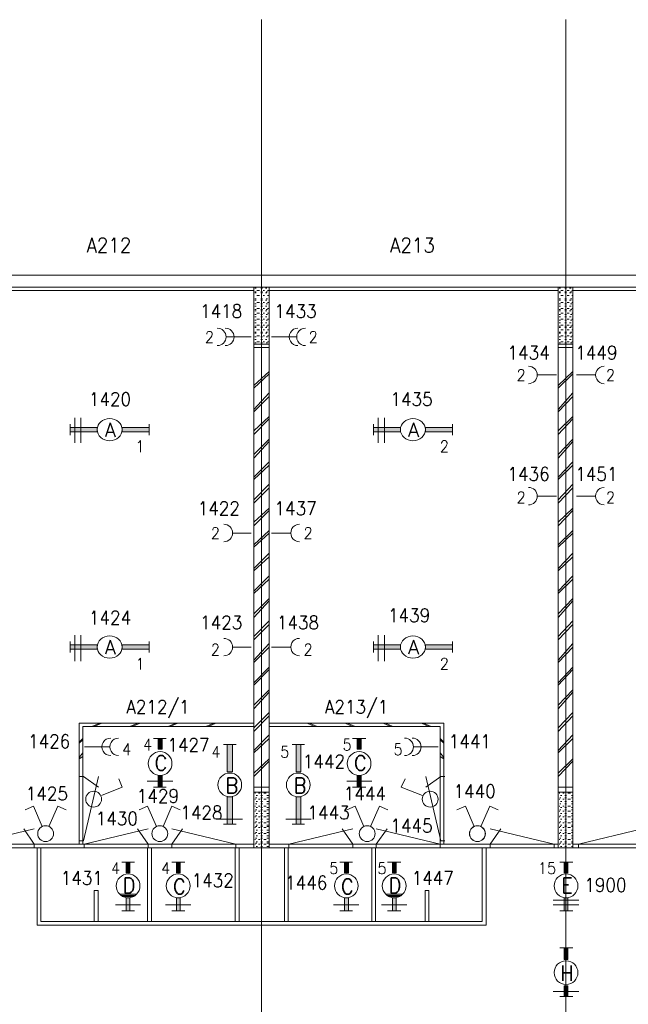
# Model space of a CAD drawing. Header units: metres. Extents: x -167 to -48, y -1901 to -1817.
# Tile 31 of 55: x -107 to -99, y -1852 to -1839. Entities that reach past the tile are written whole.
import ezdxf
from ezdxf.enums import TextEntityAlignment as Align

# ---------------------------------------------------------------- set-up
doc = ezdxf.new("R2010")
doc.units = ezdxf.units.M
doc.header["$MEASUREMENT"] = 0
doc.layers.add('Level 1', color=1, linetype='Continuous', lineweight=0)
doc.styles.add('Style-STANDARD', font='STANDARD.shx')

# ---------------------------------------------------------------- blocks, each defined once
blk = doc.blocks.new('1260')
at = {"layer": 'Level 1', "color": 1, "linetype": 'Continuous', "lineweight": 0}
for p, q in [((-630.0001, -100), (-630.0001, 100)), ((630.0001, -100), (630.0001, 100))]:
    blk.add_line(p, q, dxfattribs=at)
blk.add_circle((0, 0), 200, dxfattribs=at)
at = {"layer": 'Level 1', "color": 1, "linetype": 'Continuous', "lineweight": 0, "extrusion": (0, 0, -1)}
blk.add_solid([(200, 40), (630.0001, 40), (200, -40), (630.0001, -40)], dxfattribs=at)
at = {"layer": 'Level 1', "color": 1, "linetype": 'Continuous', "lineweight": 0}
blk.add_solid([(200, -40), (630.0001, -40), (200, 40), (630.0001, 40)], dxfattribs=at)
for points in [[(-200, 40), (-630.0001, 40), (-630.0001, -40), (-200, -40)], [(200, -40), (630.0001, -40), (630.0001, 40), (200, 40)]]:
    blk.add_3dface(points, dxfattribs=at)
at = {"layer": 'Level 1', "color": 1, "linetype": 'Continuous', "lineweight": 0, "style": 'Style-STANDARD'}
blk.add_text('A', height=250, dxfattribs=at).set_placement((-77.7681, -128.6793))

msp = doc.modelspace()

# ---------------------------------------------------------------- linework, layer by layer
at = {"layer": 'Level 1', "color": 11, "linetype": 'Continuous', "lineweight": 0}
for p, q in [((-103.503, -1838.601), (-103.503, -1865.305)), ((-99.507, -1838.601), (-99.507, -1865.352)), ((-153.351, -1841.961), (-53.808, -1841.961)), ((-153.351, -1849.492), (-53.808, -1849.492))]:
    msp.add_line(p, q, dxfattribs=at)
at = {"layer": 'Level 1', "color": 1, "linetype": 'Continuous', "lineweight": 0}
for p, q in [((-147.701, -1841.961), (-91.267, -1841.961)), ((-147.548, -1842.117), (-91.416, -1842.117)), ((-103.605, -1842.117), (-103.605, -1849.492)), ((-103.593, -1842.133), (-103.574, -1842.133)), ((-103.511, -1842.133), (-103.492, -1842.133)), ((-103.453, -1842.133), (-103.433, -1842.133)), ((-103.404, -1842.117), (-103.404, -1849.492)), ((-99.605, -1842.117), (-99.605, -1849.492)), ((-99.593, -1842.133), (-99.576, -1842.133)), ((-99.519, -1842.133), (-99.498, -1842.133)), ((-99.457, -1842.133), (-99.437, -1842.133)), ((-99.412, -1842.117), (-99.412, -1849.492)), ((-107.4, -1842.164), (-103.605, -1842.164)), ((-103.593, -1842.18), (-103.574, -1842.18)), ((-103.593, -1842.195), (-103.574, -1842.195)), ((-103.564, -1842.164), (-103.531, -1842.164)), ((-103.564, -1842.227), (-103.531, -1842.227)), ((-103.511, -1842.18), (-103.492, -1842.18)), ((-103.511, -1842.195), (-103.492, -1842.195)), ((-103.482, -1842.164), (-103.464, -1842.164)), ((-103.482, -1842.227), (-103.464, -1842.227)), ((-103.453, -1842.195), (-103.433, -1842.195)), ((-103.445, -1842.18), (-103.425, -1842.18)), ((-103.425, -1842.164), (-103.414, -1842.164)), ((-103.425, -1842.227), (-103.414, -1842.227)), ((-103.404, -1842.164), (-99.605, -1842.164)), ((-99.593, -1842.18), (-99.576, -1842.18)), ((-99.593, -1842.195), (-99.576, -1842.195)), ((-99.572, -1842.164), (-99.539, -1842.164)), ((-99.572, -1842.227), (-99.539, -1842.227)), ((-99.519, -1842.18), (-99.498, -1842.18)), ((-99.519, -1842.195), (-99.498, -1842.195)), ((-99.49, -1842.164), (-99.464, -1842.164)), ((-99.49, -1842.227), (-99.464, -1842.227)), ((-99.457, -1842.195), (-99.437, -1842.195)), ((-99.445, -1842.18), (-99.425, -1842.18)), ((-99.425, -1842.164), (-99.416, -1842.164)), ((-99.425, -1842.227), (-99.416, -1842.227)), ((-99.412, -1842.164), (-95.613, -1842.164)), ((-103.593, -1842.273), (-103.574, -1842.273)), ((-103.593, -1842.289), (-103.574, -1842.289)), ((-103.593, -1842.336), (-103.574, -1842.336)), ((-103.593, -1842.367), (-103.574, -1842.367)), ((-103.564, -1842.32), (-103.531, -1842.32)), ((-103.511, -1842.273), (-103.492, -1842.273)), ((-103.511, -1842.289), (-103.492, -1842.289)), ((-103.511, -1842.336), (-103.492, -1842.336)), ((-103.511, -1842.367), (-103.492, -1842.367)), ((-103.482, -1842.32), (-103.464, -1842.32)), ((-103.453, -1842.289), (-103.433, -1842.289)), ((-103.453, -1842.367), (-103.433, -1842.367)), ((-103.445, -1842.273), (-103.425, -1842.273)), ((-103.445, -1842.336), (-103.425, -1842.336)), ((-103.425, -1842.32), (-103.414, -1842.32)), ((-99.593, -1842.273), (-99.576, -1842.273)), ((-99.593, -1842.289), (-99.576, -1842.289)), ((-99.593, -1842.336), (-99.576, -1842.336)), ((-99.593, -1842.367), (-99.576, -1842.367)), ((-99.572, -1842.32), (-99.539, -1842.32)), ((-99.519, -1842.273), (-99.498, -1842.273)), ((-99.519, -1842.289), (-99.498, -1842.289)), ((-99.519, -1842.336), (-99.498, -1842.336)), ((-99.519, -1842.367), (-99.498, -1842.367)), ((-99.49, -1842.32), (-99.464, -1842.32)), ((-99.457, -1842.289), (-99.437, -1842.289)), ((-99.457, -1842.367), (-99.437, -1842.367)), ((-99.445, -1842.273), (-99.425, -1842.273)), ((-99.445, -1842.336), (-99.425, -1842.336)), ((-99.425, -1842.32), (-99.416, -1842.32)), ((-103.593, -1842.414), (-103.574, -1842.414)), ((-103.593, -1842.43), (-103.574, -1842.43)), ((-103.593, -1842.477), (-103.574, -1842.477)), ((-103.593, -1842.508), (-103.574, -1842.508)), ((-103.564, -1842.399), (-103.531, -1842.399)), ((-103.564, -1842.461), (-103.531, -1842.461)), ((-103.511, -1842.414), (-103.492, -1842.414)), ((-103.511, -1842.43), (-103.492, -1842.43)), ((-103.511, -1842.477), (-103.492, -1842.477)), ((-103.511, -1842.508), (-103.492, -1842.508)), ((-103.482, -1842.399), (-103.464, -1842.399)), ((-103.482, -1842.461), (-103.464, -1842.461)), ((-103.453, -1842.43), (-103.433, -1842.43)), ((-103.453, -1842.508), (-103.433, -1842.508)), ((-103.445, -1842.414), (-103.425, -1842.414)), ((-103.445, -1842.477), (-103.425, -1842.477)), ((-103.425, -1842.399), (-103.414, -1842.399)), ((-103.425, -1842.461), (-103.414, -1842.461)), ((-99.593, -1842.414), (-99.576, -1842.414)), ((-99.593, -1842.43), (-99.576, -1842.43)), ((-99.593, -1842.477), (-99.576, -1842.477)), ((-99.593, -1842.508), (-99.576, -1842.508)), ((-99.572, -1842.399), (-99.539, -1842.399)), ((-99.572, -1842.461), (-99.539, -1842.461)), ((-99.519, -1842.414), (-99.498, -1842.414)), ((-99.519, -1842.43), (-99.498, -1842.43)), ((-99.519, -1842.477), (-99.498, -1842.477)), ((-99.519, -1842.508), (-99.498, -1842.508)), ((-99.49, -1842.399), (-99.464, -1842.399)), ((-99.49, -1842.461), (-99.464, -1842.461)), ((-99.457, -1842.43), (-99.437, -1842.43)), ((-99.457, -1842.508), (-99.437, -1842.508)), ((-99.445, -1842.414), (-99.425, -1842.414)), ((-99.445, -1842.477), (-99.425, -1842.477)), ((-99.425, -1842.399), (-99.416, -1842.399)), ((-99.425, -1842.461), (-99.416, -1842.461)), ((-103.593, -1842.555), (-103.574, -1842.555)), ((-103.593, -1842.586), (-103.574, -1842.586)), ((-103.593, -1842.633), (-103.574, -1842.633)), ((-103.593, -1842.649), (-103.574, -1842.649)), ((-103.564, -1842.539), (-103.531, -1842.539)), ((-103.564, -1842.617), (-103.531, -1842.617)), ((-103.511, -1842.555), (-103.492, -1842.555)), ((-103.511, -1842.586), (-103.492, -1842.586)), ((-103.511, -1842.633), (-103.492, -1842.633)), ((-103.511, -1842.649), (-103.492, -1842.649)), ((-103.482, -1842.539), (-103.464, -1842.539)), ((-103.482, -1842.617), (-103.464, -1842.617)), ((-103.453, -1842.586), (-103.433, -1842.586)), ((-103.453, -1842.649), (-103.433, -1842.649)), ((-103.445, -1842.555), (-103.425, -1842.555)), ((-103.445, -1842.633), (-103.425, -1842.633)), ((-103.425, -1842.539), (-103.414, -1842.539)), ((-103.425, -1842.617), (-103.414, -1842.617)), ((-99.593, -1842.555), (-99.576, -1842.555)), ((-99.593, -1842.586), (-99.576, -1842.586)), ((-99.593, -1842.633), (-99.576, -1842.633)), ((-99.593, -1842.649), (-99.576, -1842.649)), ((-99.572, -1842.539), (-99.539, -1842.539)), ((-99.572, -1842.617), (-99.539, -1842.617)), ((-99.519, -1842.555), (-99.498, -1842.555)), ((-99.519, -1842.586), (-99.498, -1842.586)), ((-99.519, -1842.633), (-99.498, -1842.633)), ((-99.519, -1842.649), (-99.498, -1842.649)), ((-99.49, -1842.539), (-99.464, -1842.539)), ((-99.49, -1842.617), (-99.464, -1842.617)), ((-99.457, -1842.586), (-99.437, -1842.586)), ((-99.457, -1842.649), (-99.437, -1842.649)), ((-99.445, -1842.555), (-99.425, -1842.555)), ((-99.445, -1842.633), (-99.425, -1842.633)), ((-99.425, -1842.539), (-99.416, -1842.539)), ((-99.425, -1842.617), (-99.416, -1842.617)), ((-103.959, -1842.773), (-103.638, -1842.773)), ((-103.593, -1842.711), (-103.574, -1842.711)), ((-103.593, -1842.726), (-103.574, -1842.726)), ((-103.593, -1842.773), (-103.574, -1842.773)), ((-103.564, -1842.68), (-103.531, -1842.68)), ((-103.564, -1842.758), (-103.531, -1842.758)), ((-103.511, -1842.711), (-103.492, -1842.711)), ((-103.511, -1842.726), (-103.492, -1842.726)), ((-103.511, -1842.773), (-103.492, -1842.773)), ((-103.482, -1842.68), (-103.464, -1842.68)), ((-103.482, -1842.758), (-103.464, -1842.758)), ((-103.453, -1842.726), (-103.433, -1842.726)), ((-103.445, -1842.711), (-103.425, -1842.711)), ((-103.445, -1842.773), (-103.425, -1842.773)), ((-103.425, -1842.68), (-103.414, -1842.68)), ((-103.425, -1842.758), (-103.414, -1842.758)), ((-103.046, -1842.773), (-103.371, -1842.773)), ((-99.593, -1842.711), (-99.576, -1842.711)), ((-99.593, -1842.726), (-99.576, -1842.726)), ((-99.593, -1842.773), (-99.576, -1842.773)), ((-99.572, -1842.68), (-99.539, -1842.68)), ((-99.572, -1842.758), (-99.539, -1842.758)), ((-99.519, -1842.711), (-99.498, -1842.711)), ((-99.519, -1842.726), (-99.498, -1842.726)), ((-99.519, -1842.773), (-99.498, -1842.773)), ((-99.49, -1842.68), (-99.464, -1842.68)), ((-99.49, -1842.758), (-99.464, -1842.758)), ((-99.457, -1842.726), (-99.437, -1842.726)), ((-99.445, -1842.711), (-99.425, -1842.711)), ((-99.445, -1842.773), (-99.425, -1842.773)), ((-99.425, -1842.68), (-99.416, -1842.68)), ((-99.425, -1842.758), (-99.416, -1842.758)), ((-103.605, -1842.867), (-103.404, -1842.867)), ((-103.593, -1842.805), (-103.574, -1842.805)), ((-103.593, -1842.852), (-103.574, -1842.852)), ((-103.564, -1842.836), (-103.531, -1842.836)), ((-103.511, -1842.805), (-103.492, -1842.805)), ((-103.511, -1842.852), (-103.492, -1842.852)), ((-103.482, -1842.836), (-103.464, -1842.836)), ((-103.453, -1842.805), (-103.433, -1842.805)), ((-103.445, -1842.852), (-103.425, -1842.852)), ((-103.425, -1842.836), (-103.414, -1842.836)), ((-99.605, -1842.867), (-99.412, -1842.867)), ((-99.593, -1842.805), (-99.576, -1842.805)), ((-99.593, -1842.852), (-99.576, -1842.852)), ((-99.572, -1842.836), (-99.539, -1842.836)), ((-99.519, -1842.805), (-99.498, -1842.805)), ((-99.519, -1842.852), (-99.498, -1842.852)), ((-99.49, -1842.836), (-99.464, -1842.836)), ((-99.457, -1842.805), (-99.437, -1842.805)), ((-99.445, -1842.852), (-99.425, -1842.852)), ((-99.425, -1842.836), (-99.416, -1842.836)), ((-103.605, -1842.914), (-103.404, -1842.914)), ((-99.605, -1842.914), (-99.412, -1842.914)), ((-103.404, -1843.226), (-103.605, -1843.414)), ((-103.404, -1843.258), (-103.605, -1843.445)), ((-99.628, -1843.273), (-99.875, -1843.273)), ((-99.412, -1843.226), (-99.605, -1843.414)), ((-99.412, -1843.258), (-99.605, -1843.445)), ((-99.367, -1843.273), (-99.121, -1843.273)), ((-103.404, -1843.508), (-103.605, -1843.727)), ((-103.404, -1843.555), (-103.605, -1843.758)), ((-99.412, -1843.508), (-99.605, -1843.727)), ((-99.412, -1843.555), (-99.605, -1843.758)), ((-105.955, -1843.836), (-105.955, -1844.164)), ((-105.876, -1843.836), (-105.876, -1844.164)), ((-103.404, -1843.82), (-103.605, -1844.008)), ((-103.404, -1843.851), (-103.605, -1844.055)), ((-101.972, -1843.836), (-101.972, -1844.164)), ((-101.89, -1843.836), (-101.89, -1844.164)), ((-99.412, -1843.82), (-99.605, -1844.008)), ((-99.412, -1843.851), (-99.605, -1844.055)), ((-103.404, -1844.117), (-103.605, -1844.32)), ((-103.404, -1844.148), (-103.605, -1844.367)), ((-99.412, -1844.117), (-99.605, -1844.32)), ((-99.412, -1844.148), (-99.605, -1844.367)), ((-103.404, -1844.414), (-103.605, -1844.617)), ((-103.404, -1844.461), (-103.605, -1844.649)), ((-99.412, -1844.414), (-99.605, -1844.617)), ((-99.412, -1844.461), (-99.605, -1844.649)), ((-103.404, -1844.711), (-103.605, -1844.914)), ((-99.412, -1844.711), (-99.605, -1844.914)), ((-103.404, -1844.758), (-103.605, -1844.961)), ((-99.412, -1844.758), (-99.605, -1844.961)), ((-99.628, -1844.867), (-99.875, -1844.867)), ((-99.367, -1844.867), (-99.121, -1844.867)), ((-103.404, -1845.023), (-103.605, -1845.211)), ((-103.404, -1845.055), (-103.605, -1845.258)), ((-99.412, -1845.023), (-99.605, -1845.211)), ((-99.412, -1845.055), (-99.605, -1845.258)), ((-103.638, -1845.352), (-103.876, -1845.352)), ((-103.404, -1845.32), (-103.605, -1845.508)), ((-103.404, -1845.352), (-103.605, -1845.539)), ((-103.371, -1845.352), (-103.128, -1845.352)), ((-99.412, -1845.32), (-99.605, -1845.508)), ((-99.412, -1845.352), (-99.605, -1845.539)), ((-103.404, -1845.617), (-103.605, -1845.82)), ((-99.412, -1845.617), (-99.605, -1845.82)), ((-103.404, -1845.664), (-103.605, -1845.851)), ((-99.412, -1845.664), (-99.605, -1845.851)), ((-103.404, -1845.914), (-103.605, -1846.117)), ((-103.404, -1845.961), (-103.605, -1846.148)), ((-99.412, -1845.914), (-99.605, -1846.117)), ((-99.412, -1845.961), (-99.605, -1846.148)), ((-103.404, -1846.211), (-103.605, -1846.414)), ((-103.404, -1846.242), (-103.605, -1846.461)), ((-99.412, -1846.211), (-99.605, -1846.414)), ((-99.412, -1846.242), (-99.605, -1846.461)), ((-103.404, -1846.508), (-103.605, -1846.711)), ((-99.412, -1846.508), (-99.605, -1846.711)), ((-103.404, -1846.555), (-103.605, -1846.758)), ((-99.412, -1846.555), (-99.605, -1846.758)), ((-105.955, -1846.695), (-105.955, -1847.039)), ((-105.876, -1846.695), (-105.876, -1847.039)), ((-101.972, -1846.695), (-101.972, -1847.039)), ((-101.89, -1846.695), (-101.89, -1847.039)), ((-103.638, -1846.852), (-103.876, -1846.852)), ((-103.404, -1846.805), (-103.605, -1847.023)), ((-103.404, -1846.852), (-103.605, -1847.055)), ((-103.371, -1846.852), (-103.128, -1846.852)), ((-99.412, -1846.805), (-99.605, -1847.023)), ((-99.412, -1846.852), (-99.605, -1847.055)), ((-103.404, -1847.117), (-103.605, -1847.32)), ((-103.404, -1847.148), (-103.605, -1847.352)), ((-99.412, -1847.117), (-99.605, -1847.32)), ((-99.412, -1847.148), (-99.605, -1847.352)), ((-103.404, -1847.414), (-103.605, -1847.617)), ((-99.412, -1847.414), (-99.605, -1847.617)), ((-103.404, -1847.445), (-103.605, -1847.664)), ((-99.412, -1847.445), (-99.605, -1847.664)), ((-103.404, -1847.711), (-103.605, -1847.914)), ((-103.404, -1847.758), (-103.605, -1847.961)), ((-99.412, -1847.711), (-99.605, -1847.914)), ((-99.412, -1847.758), (-99.605, -1847.961)), ((-105.902, -1847.851), (-105.902, -1849.445)), ((-103.605, -1847.851), (-105.902, -1847.851)), ((-103.605, -1847.898), (-105.851, -1847.898)), ((-105.851, -1847.898), (-105.851, -1849.445)), ((-105.628, -1847.851), (-105.734, -1847.898)), ((-105.601, -1847.851), (-105.703, -1847.898)), ((-105.128, -1847.851), (-105.236, -1847.898)), ((-105.099, -1847.851), (-105.203, -1847.898)), ((-104.63, -1847.851), (-104.732, -1847.898)), ((-104.603, -1847.851), (-104.705, -1847.898)), ((-104.13, -1847.851), (-104.234, -1847.898)), ((-104.105, -1847.851), (-104.201, -1847.898)), ((-103.404, -1847.851), (-101.107, -1847.851)), ((-103.404, -1847.898), (-101.158, -1847.898)), ((-102.904, -1847.851), (-102.806, -1847.898)), ((-102.873, -1847.851), (-102.775, -1847.898)), ((-102.406, -1847.851), (-102.308, -1847.898)), ((-102.373, -1847.851), (-102.275, -1847.898)), ((-101.906, -1847.851), (-101.808, -1847.898)), ((-101.874, -1847.851), (-101.777, -1847.898)), ((-101.404, -1847.851), (-101.306, -1847.898)), ((-101.374, -1847.851), (-101.273, -1847.898)), ((-101.158, -1847.898), (-101.158, -1849.445)), ((-101.107, -1847.851), (-101.107, -1849.445)), ((-105.851, -1848.055), (-105.902, -1848.101)), ((-105.851, -1848.07), (-105.902, -1848.117)), ((-104.923, -1848.055), (-104.755, -1848.055)), ((-103.404, -1848.008), (-103.605, -1848.211)), ((-103.404, -1848.055), (-103.605, -1848.242)), ((-102.308, -1848.055), (-102.134, -1848.055)), ((-101.158, -1848.055), (-101.107, -1848.101)), ((-101.158, -1848.07), (-101.107, -1848.117)), ((-99.412, -1848.008), (-99.605, -1848.211)), ((-99.412, -1848.055), (-99.605, -1848.242)), ((-105.503, -1848.164), (-105.828, -1848.164)), ((-103.835, -1848.133), (-104.003, -1848.133)), ((-102.939, -1848.133), (-103.103, -1848.133)), ((-101.503, -1848.164), (-101.181, -1848.164)), ((-105.851, -1848.242), (-105.902, -1848.305)), ((-105.851, -1848.289), (-105.902, -1848.32)), ((-103.404, -1848.32), (-103.605, -1848.508)), ((-101.158, -1848.242), (-101.107, -1848.305)), ((-101.158, -1848.289), (-101.107, -1848.32)), ((-99.412, -1848.32), (-99.605, -1848.508)), ((-103.404, -1848.351), (-103.605, -1848.555)), ((-99.412, -1848.351), (-99.605, -1848.555)), ((-105.894, -1848.555), (-105.843, -1848.555)), ((-105.843, -1849.398), (-105.644, -1848.555)), ((-105.843, -1848.555), (-105.644, -1848.695)), ((-105.334, -1848.695), (-105.378, -1848.586)), ((-101.668, -1848.695), (-101.617, -1848.586)), ((-101.146, -1849.398), (-101.345, -1848.555)), ((-101.146, -1848.555), (-101.345, -1848.695)), ((-101.095, -1848.555), (-101.146, -1848.555)), ((-105.605, -1848.805), (-105.334, -1848.695)), ((-105.005, -1848.617), (-104.669, -1848.617)), ((-104.923, -1848.695), (-104.755, -1848.695)), ((-103.404, -1848.695), (-103.605, -1848.695)), ((-102.384, -1848.617), (-102.054, -1848.617)), ((-102.308, -1848.695), (-102.134, -1848.695)), ((-101.388, -1848.805), (-101.668, -1848.695)), ((-99.412, -1848.695), (-99.605, -1848.695)), ((-103.404, -1848.758), (-103.605, -1848.758)), ((-103.585, -1848.773), (-103.593, -1848.773)), ((-103.585, -1848.852), (-103.593, -1848.852)), ((-103.564, -1848.758), (-103.585, -1848.758)), ((-103.564, -1848.836), (-103.585, -1848.836)), ((-103.556, -1848.805), (-103.574, -1848.805)), ((-103.523, -1848.773), (-103.543, -1848.773)), ((-103.523, -1848.852), (-103.543, -1848.852)), ((-103.492, -1848.758), (-103.511, -1848.758)), ((-103.492, -1848.805), (-103.511, -1848.805)), ((-103.492, -1848.836), (-103.511, -1848.836)), ((-103.445, -1848.773), (-103.474, -1848.773)), ((-103.445, -1848.852), (-103.474, -1848.852)), ((-103.414, -1848.758), (-103.433, -1848.758)), ((-103.414, -1848.805), (-103.433, -1848.805)), ((-103.414, -1848.836), (-103.433, -1848.836)), ((-99.412, -1848.758), (-99.605, -1848.758)), ((-99.585, -1848.773), (-99.593, -1848.773)), ((-99.585, -1848.852), (-99.593, -1848.852)), ((-99.572, -1848.758), (-99.585, -1848.758)), ((-99.572, -1848.836), (-99.585, -1848.836)), ((-99.56, -1848.805), (-99.576, -1848.805)), ((-99.527, -1848.773), (-99.546, -1848.773)), ((-99.527, -1848.852), (-99.546, -1848.852)), ((-99.498, -1848.758), (-99.519, -1848.758)), ((-99.498, -1848.805), (-99.519, -1848.805)), ((-99.498, -1848.836), (-99.519, -1848.836)), ((-99.445, -1848.773), (-99.478, -1848.773)), ((-99.445, -1848.852), (-99.478, -1848.852)), ((-99.416, -1848.758), (-99.433, -1848.758)), ((-99.416, -1848.805), (-99.433, -1848.805)), ((-99.416, -1848.836), (-99.433, -1848.836)), ((-106.501, -1848.945), (-106.611, -1848.992)), ((-106.384, -1849.211), (-106.501, -1848.945)), ((-106.298, -1849.211), (-106.181, -1848.945)), ((-106.181, -1848.945), (-106.07, -1848.992)), ((-105.001, -1848.945), (-105.113, -1848.992)), ((-104.882, -1849.211), (-105.001, -1848.945)), ((-104.796, -1849.211), (-104.681, -1848.945)), ((-104.681, -1848.945), (-104.572, -1848.992)), ((-103.585, -1848.945), (-103.593, -1848.945)), ((-103.564, -1848.914), (-103.585, -1848.914)), ((-103.564, -1848.992), (-103.585, -1848.992)), ((-103.556, -1848.883), (-103.574, -1848.883)), ((-103.556, -1848.961), (-103.574, -1848.961)), ((-103.523, -1848.945), (-103.543, -1848.945)), ((-103.492, -1848.883), (-103.511, -1848.883)), ((-103.492, -1848.914), (-103.511, -1848.914)), ((-103.492, -1848.961), (-103.511, -1848.961)), ((-103.492, -1848.992), (-103.511, -1848.992)), ((-103.445, -1848.945), (-103.474, -1848.945)), ((-103.414, -1848.883), (-103.433, -1848.883)), ((-103.414, -1848.914), (-103.433, -1848.914)), ((-103.414, -1848.961), (-103.433, -1848.961)), ((-103.414, -1848.992), (-103.433, -1848.992)), ((-102.275, -1848.945), (-102.384, -1848.992)), ((-102.16, -1849.211), (-102.275, -1848.945)), ((-102.074, -1849.211), (-101.955, -1848.945)), ((-101.955, -1848.945), (-101.843, -1848.992)), ((-100.826, -1848.945), (-100.939, -1848.992)), ((-100.712, -1849.211), (-100.826, -1848.945)), ((-100.623, -1849.211), (-100.505, -1848.945)), ((-100.505, -1848.945), (-100.394, -1848.992)), ((-99.585, -1848.945), (-99.593, -1848.945)), ((-99.572, -1848.914), (-99.585, -1848.914)), ((-99.572, -1848.992), (-99.585, -1848.992)), ((-99.56, -1848.883), (-99.576, -1848.883)), ((-99.56, -1848.961), (-99.576, -1848.961)), ((-99.527, -1848.945), (-99.546, -1848.945)), ((-99.498, -1848.883), (-99.519, -1848.883)), ((-99.498, -1848.914), (-99.519, -1848.914)), ((-99.498, -1848.961), (-99.519, -1848.961)), ((-99.498, -1848.992), (-99.519, -1848.992)), ((-99.445, -1848.945), (-99.478, -1848.945)), ((-99.416, -1848.883), (-99.433, -1848.883)), ((-99.416, -1848.914), (-99.433, -1848.914)), ((-99.416, -1848.961), (-99.433, -1848.961)), ((-99.416, -1848.992), (-99.433, -1848.992)), ((-104.085, -1849.117), (-103.753, -1849.117)), ((-103.585, -1849.008), (-103.593, -1849.008)), ((-103.585, -1849.086), (-103.593, -1849.086)), ((-103.564, -1849.07), (-103.585, -1849.07)), ((-103.556, -1849.039), (-103.574, -1849.039)), ((-103.556, -1849.117), (-103.574, -1849.117)), ((-103.523, -1849.008), (-103.543, -1849.008)), ((-103.523, -1849.086), (-103.543, -1849.086)), ((-103.492, -1849.039), (-103.511, -1849.039)), ((-103.492, -1849.07), (-103.511, -1849.07)), ((-103.492, -1849.117), (-103.511, -1849.117)), ((-103.445, -1849.008), (-103.474, -1849.008)), ((-103.445, -1849.086), (-103.474, -1849.086)), ((-103.414, -1849.039), (-103.433, -1849.039)), ((-103.414, -1849.07), (-103.433, -1849.07)), ((-103.414, -1849.117), (-103.433, -1849.117)), ((-103.183, -1849.117), (-102.853, -1849.117)), ((-99.585, -1849.008), (-99.593, -1849.008)), ((-99.585, -1849.086), (-99.593, -1849.086)), ((-99.572, -1849.07), (-99.585, -1849.07)), ((-99.56, -1849.039), (-99.576, -1849.039)), ((-99.56, -1849.117), (-99.576, -1849.117)), ((-99.527, -1849.008), (-99.546, -1849.008)), ((-99.527, -1849.086), (-99.546, -1849.086)), ((-99.498, -1849.039), (-99.519, -1849.039)), ((-99.498, -1849.07), (-99.519, -1849.07)), ((-99.498, -1849.117), (-99.519, -1849.117)), ((-99.445, -1849.008), (-99.478, -1849.008)), ((-99.445, -1849.086), (-99.478, -1849.086)), ((-99.416, -1849.039), (-99.433, -1849.039)), ((-99.416, -1849.07), (-99.433, -1849.07)), ((-99.416, -1849.117), (-99.433, -1849.117)), ((-107.33, -1849.445), (-106.49, -1849.242)), ((-106.49, -1849.445), (-106.628, -1849.242)), ((-105.834, -1849.445), (-104.994, -1849.242)), ((-104.994, -1849.445), (-105.132, -1849.242)), ((-103.843, -1849.445), (-104.683, -1849.242)), ((-104.683, -1849.445), (-104.543, -1849.242)), ((-103.835, -1849.18), (-104.003, -1849.18)), ((-103.585, -1849.164), (-103.593, -1849.164)), ((-103.585, -1849.226), (-103.593, -1849.226)), ((-103.564, -1849.148), (-103.585, -1849.148)), ((-103.564, -1849.211), (-103.585, -1849.211)), ((-103.556, -1849.195), (-103.574, -1849.195)), ((-103.556, -1849.258), (-103.574, -1849.258)), ((-103.523, -1849.164), (-103.543, -1849.164)), ((-103.523, -1849.226), (-103.543, -1849.226)), ((-103.492, -1849.148), (-103.511, -1849.148)), ((-103.492, -1849.195), (-103.511, -1849.195)), ((-103.492, -1849.211), (-103.511, -1849.211)), ((-103.492, -1849.258), (-103.511, -1849.258)), ((-103.445, -1849.164), (-103.474, -1849.164)), ((-103.445, -1849.226), (-103.474, -1849.226)), ((-103.414, -1849.148), (-103.433, -1849.148)), ((-103.414, -1849.195), (-103.433, -1849.195)), ((-103.414, -1849.211), (-103.433, -1849.211)), ((-103.414, -1849.258), (-103.433, -1849.258)), ((-103.146, -1849.445), (-102.306, -1849.242)), ((-102.939, -1849.18), (-103.103, -1849.18)), ((-102.306, -1849.445), (-102.445, -1849.242)), ((-101.156, -1849.445), (-101.996, -1849.242)), ((-101.996, -1849.445), (-101.855, -1849.242)), ((-99.66, -1849.445), (-100.499, -1849.242)), ((-100.499, -1849.445), (-100.359, -1849.242)), ((-99.585, -1849.164), (-99.593, -1849.164)), ((-99.585, -1849.226), (-99.593, -1849.226)), ((-99.572, -1849.148), (-99.585, -1849.148)), ((-99.572, -1849.211), (-99.585, -1849.211)), ((-99.56, -1849.195), (-99.576, -1849.195)), ((-99.56, -1849.258), (-99.576, -1849.258)), ((-99.527, -1849.164), (-99.546, -1849.164)), ((-99.527, -1849.226), (-99.546, -1849.226)), ((-99.498, -1849.148), (-99.519, -1849.148)), ((-99.498, -1849.195), (-99.519, -1849.195)), ((-99.498, -1849.211), (-99.519, -1849.211)), ((-99.498, -1849.258), (-99.519, -1849.258)), ((-99.445, -1849.164), (-99.478, -1849.164)), ((-99.445, -1849.226), (-99.478, -1849.226)), ((-99.416, -1849.148), (-99.433, -1849.148)), ((-99.416, -1849.195), (-99.433, -1849.195)), ((-99.416, -1849.211), (-99.433, -1849.211)), ((-99.416, -1849.258), (-99.433, -1849.258)), ((-99.341, -1849.445), (-98.501, -1849.242)), ((-103.585, -1849.305), (-103.593, -1849.305)), ((-103.585, -1849.383), (-103.593, -1849.383)), ((-103.564, -1849.289), (-103.585, -1849.289)), ((-103.564, -1849.367), (-103.585, -1849.367)), ((-103.556, -1849.336), (-103.574, -1849.336)), ((-103.523, -1849.305), (-103.543, -1849.305)), ((-103.523, -1849.383), (-103.543, -1849.383)), ((-103.492, -1849.289), (-103.511, -1849.289)), ((-103.492, -1849.336), (-103.511, -1849.336)), ((-103.492, -1849.367), (-103.511, -1849.367)), ((-103.445, -1849.305), (-103.474, -1849.305)), ((-103.445, -1849.383), (-103.474, -1849.383)), ((-103.414, -1849.289), (-103.433, -1849.289)), ((-103.414, -1849.336), (-103.433, -1849.336)), ((-103.414, -1849.367), (-103.433, -1849.367)), ((-99.585, -1849.305), (-99.593, -1849.305)), ((-99.585, -1849.383), (-99.593, -1849.383)), ((-99.572, -1849.289), (-99.585, -1849.289)), ((-99.572, -1849.367), (-99.585, -1849.367)), ((-99.56, -1849.336), (-99.576, -1849.336)), ((-99.527, -1849.305), (-99.546, -1849.305)), ((-99.527, -1849.383), (-99.546, -1849.383)), ((-99.498, -1849.289), (-99.519, -1849.289)), ((-99.498, -1849.336), (-99.519, -1849.336)), ((-99.498, -1849.367), (-99.519, -1849.367)), ((-99.445, -1849.305), (-99.478, -1849.305)), ((-99.445, -1849.383), (-99.478, -1849.383)), ((-99.416, -1849.289), (-99.433, -1849.289)), ((-99.416, -1849.336), (-99.433, -1849.336)), ((-99.416, -1849.367), (-99.433, -1849.367)), ((-151.554, -1849.492), (-63.644, -1849.492)), ((-107.4, -1849.445), (-103.605, -1849.445)), ((-106.49, -1849.492), (-106.49, -1849.445)), ((-106.451, -1849.492), (-106.451, -1850.508)), ((-106.402, -1849.492), (-106.402, -1850.461)), ((-105.894, -1849.398), (-105.843, -1849.398)), ((-105.834, -1849.492), (-105.834, -1849.445)), ((-105.001, -1849.492), (-105.001, -1850.461)), ((-104.994, -1849.492), (-104.994, -1849.445)), ((-104.949, -1849.492), (-104.949, -1850.461)), ((-104.683, -1849.492), (-104.683, -1849.445)), ((-103.851, -1849.492), (-103.851, -1850.461)), ((-103.843, -1849.492), (-103.843, -1849.445)), ((-103.798, -1849.492), (-103.798, -1850.461)), ((-103.585, -1849.445), (-103.593, -1849.445)), ((-103.564, -1849.43), (-103.585, -1849.43)), ((-103.556, -1849.414), (-103.574, -1849.414)), ((-103.556, -1849.476), (-103.574, -1849.476)), ((-103.523, -1849.445), (-103.543, -1849.445)), ((-103.492, -1849.414), (-103.511, -1849.414)), ((-103.492, -1849.43), (-103.511, -1849.43)), ((-103.492, -1849.476), (-103.511, -1849.476)), ((-103.445, -1849.445), (-103.474, -1849.445)), ((-103.414, -1849.414), (-103.433, -1849.414)), ((-103.414, -1849.43), (-103.433, -1849.43)), ((-103.414, -1849.476), (-103.433, -1849.476)), ((-103.404, -1849.445), (-99.605, -1849.445)), ((-103.203, -1849.492), (-103.203, -1850.461)), ((-103.154, -1849.492), (-103.154, -1850.461)), ((-103.146, -1849.492), (-103.146, -1849.445)), ((-102.306, -1849.492), (-102.306, -1849.445)), ((-102.054, -1849.492), (-102.054, -1850.461)), ((-102.007, -1849.492), (-102.007, -1850.461)), ((-101.996, -1849.492), (-101.996, -1849.445)), ((-101.156, -1849.492), (-101.156, -1849.445)), ((-101.095, -1849.398), (-101.146, -1849.398)), ((-100.607, -1849.492), (-100.607, -1850.461)), ((-100.554, -1849.492), (-100.554, -1850.508)), ((-100.499, -1849.492), (-100.499, -1849.445)), ((-99.66, -1849.492), (-99.66, -1849.445)), ((-99.585, -1849.445), (-99.593, -1849.445)), ((-99.572, -1849.43), (-99.585, -1849.43)), ((-99.56, -1849.414), (-99.576, -1849.414)), ((-99.56, -1849.476), (-99.576, -1849.476)), ((-99.527, -1849.445), (-99.546, -1849.445)), ((-99.498, -1849.414), (-99.519, -1849.414)), ((-99.498, -1849.43), (-99.519, -1849.43)), ((-99.498, -1849.476), (-99.519, -1849.476)), ((-99.445, -1849.445), (-99.478, -1849.445)), ((-99.416, -1849.414), (-99.433, -1849.414)), ((-99.416, -1849.43), (-99.433, -1849.43)), ((-99.416, -1849.476), (-99.433, -1849.476)), ((-99.412, -1849.445), (-95.613, -1849.445)), ((-99.341, -1849.492), (-99.341, -1849.445)), ((-105.339, -1849.68), (-105.173, -1849.68)), ((-104.681, -1849.68), (-104.513, -1849.68)), ((-102.476, -1849.68), (-102.308, -1849.68)), ((-101.847, -1849.68), (-101.675, -1849.68)), ((-99.585, -1849.68), (-99.416, -1849.68)), ((-105.703, -1850.461), (-105.703, -1850.055)), ((-105.703, -1850.055), (-105.652, -1850.055)), ((-105.652, -1850.055), (-105.652, -1850.461)), ((-105.371, -1850.101), (-105.142, -1850.101)), ((-105.363, -1850.101), (-105.162, -1850.101)), ((-105.351, -1850.117), (-105.173, -1850.117)), ((-105.334, -1850.133), (-105.179, -1850.133)), ((-105.322, -1850.133), (-105.21, -1850.133)), ((-101.874, -1850.101), (-101.648, -1850.101)), ((-101.863, -1850.101), (-101.668, -1850.101)), ((-101.855, -1850.117), (-101.675, -1850.117)), ((-101.835, -1850.133), (-101.687, -1850.133)), ((-101.828, -1850.133), (-101.714, -1850.133)), ((-101.306, -1850.055), (-101.355, -1850.055)), ((-101.355, -1850.055), (-101.355, -1850.461)), ((-101.306, -1850.461), (-101.306, -1850.055)), ((-105.421, -1850.242), (-105.095, -1850.242)), ((-104.767, -1850.242), (-104.431, -1850.242)), ((-102.558, -1850.242), (-102.226, -1850.242)), ((-101.929, -1850.242), (-101.593, -1850.242)), ((-99.671, -1850.18), (-99.337, -1850.18)), ((-99.671, -1850.242), (-99.337, -1850.242)), ((-105.339, -1850.32), (-105.173, -1850.32)), ((-104.681, -1850.32), (-104.513, -1850.32)), ((-102.476, -1850.32), (-102.308, -1850.32)), ((-101.847, -1850.32), (-101.675, -1850.32)), ((-99.585, -1850.32), (-99.416, -1850.32)), ((-106.451, -1850.508), (-100.554, -1850.508)), ((-106.402, -1850.461), (-100.607, -1850.461)), ((-99.585, -1850.805), (-99.416, -1850.805)), ((-99.671, -1851.383), (-99.337, -1851.383)), ((-99.585, -1851.445), (-99.416, -1851.445))]:
    msp.add_line(p, q, dxfattribs=at)
for centre, radius in [((-104.837, -1848.383), 0.156), ((-102.222, -1848.383), 0.156), ((-103.921, -1848.664), 0.156), ((-103.021, -1848.664), 0.156), ((-105.71, -1848.852), 0.104), ((-101.289, -1848.852), 0.104), ((-106.341, -1849.305), 0.104), ((-104.841, -1849.305), 0.104), ((-102.115, -1849.305), 0.104), ((-100.669, -1849.305), 0.104), ((-100.666, -1849.305), 0.104), ((-105.257, -1849.992), 0.156), ((-104.599, -1849.992), 0.156), ((-102.39, -1849.992), 0.156), ((-101.761, -1849.992), 0.156), ((-99.503, -1849.992), 0.156), ((-99.503, -1851.133), 0.156)]:
    msp.add_circle(centre, radius, dxfattribs=at)
for centre, start, end in [((-104.085, -1842.773), 270.0001, 90), ((-103.98, -1842.773), 270.0001, 90), ((-103.025, -1842.773), 90, 270.0002), ((-102.927, -1842.773), 90, 270.0002), ((-99.996, -1843.273), 270.0001, 90), ((-99.001, -1843.273), 90, 270.0001), ((-99.996, -1844.867), 270.0001, 90), ((-99.001, -1844.867), 90, 270.0001), ((-103.999, -1845.352), 270.0001, 90), ((-103.005, -1845.352), 90, 270.0001), ((-103.999, -1846.852), 270.0001, 90), ((-103.005, -1846.852), 90, 270.0001), ((-105.486, -1848.164), 90, 270.0002), ((-105.382, -1848.164), 90, 270.0002), ((-101.624, -1848.164), 270.0001, 90), ((-101.523, -1848.164), 270.0001, 90)]:
    msp.add_arc(centre, 0.115, start, end, dxfattribs=at)
for points in [[(-104.81, -1848.195), (-104.861, -1848.195), (-104.81, -1848.055), (-104.861, -1848.055)], [(-102.193, -1848.195), (-102.246, -1848.195), (-102.193, -1848.055), (-102.246, -1848.055)], [(-103.884, -1848.492), (-103.884, -1848.133), (-103.955, -1848.492), (-103.955, -1848.133)], [(-102.986, -1848.492), (-102.986, -1848.133), (-103.05, -1848.492), (-103.05, -1848.133)], [(-104.81, -1848.695), (-104.861, -1848.695), (-104.81, -1848.539), (-104.861, -1848.539)], [(-102.193, -1848.695), (-102.246, -1848.695), (-102.193, -1848.539), (-102.246, -1848.539)], [(-105.236, -1849.82), (-105.281, -1849.82), (-105.236, -1849.68), (-105.281, -1849.68)], [(-104.572, -1849.82), (-104.623, -1849.82), (-104.572, -1849.68), (-104.623, -1849.68)], [(-102.361, -1849.82), (-102.415, -1849.82), (-102.361, -1849.68), (-102.415, -1849.68)], [(-101.734, -1849.82), (-101.785, -1849.82), (-101.734, -1849.68), (-101.785, -1849.68)], [(-99.478, -1849.82), (-99.527, -1849.82), (-99.478, -1849.68), (-99.527, -1849.68)], [(-105.236, -1850.32), (-105.281, -1850.32), (-105.236, -1850.148), (-105.281, -1850.148)], [(-104.572, -1850.32), (-104.623, -1850.32), (-104.572, -1850.148), (-104.623, -1850.148)], [(-102.361, -1850.32), (-102.415, -1850.32), (-102.361, -1850.148), (-102.415, -1850.148)], [(-101.734, -1850.32), (-101.785, -1850.32), (-101.734, -1850.148), (-101.785, -1850.148)], [(-99.478, -1850.32), (-99.527, -1850.32), (-99.478, -1850.148), (-99.527, -1850.148)], [(-99.478, -1850.961), (-99.527, -1850.961), (-99.478, -1850.805), (-99.527, -1850.805)], [(-99.478, -1851.445), (-99.527, -1851.445), (-99.478, -1851.305), (-99.527, -1851.305)]]:
    msp.add_solid(points, dxfattribs=at)
at = {"layer": 'Level 1', "color": 1, "linetype": 'Continuous', "lineweight": 0, "extrusion": (0, 0, -1)}
for points in [[(103.955, -1848.82), (103.955, -1849.18), (103.884, -1848.82), (103.884, -1849.18)], [(103.05, -1848.82), (103.05, -1849.18), (102.986, -1848.82), (102.986, -1849.18)]]:
    msp.add_solid(points, dxfattribs=at)
at = {"layer": 'Level 1', "color": 1, "linetype": 'Continuous', "lineweight": 0}
for points in [[(-104.81, -1848.195), (-104.861, -1848.195), (-104.861, -1848.055), (-104.81, -1848.055)], [(-102.193, -1848.195), (-102.246, -1848.195), (-102.246, -1848.055), (-102.193, -1848.055)], [(-103.884, -1848.492), (-103.884, -1848.133), (-103.955, -1848.133), (-103.955, -1848.492)], [(-102.986, -1848.492), (-102.986, -1848.133), (-103.05, -1848.133), (-103.05, -1848.492)], [(-104.81, -1848.695), (-104.861, -1848.695), (-104.861, -1848.539), (-104.81, -1848.539)], [(-102.193, -1848.695), (-102.246, -1848.695), (-102.246, -1848.539), (-102.193, -1848.539)], [(-103.955, -1848.82), (-103.955, -1849.18), (-103.884, -1849.18), (-103.884, -1848.82)], [(-103.05, -1848.82), (-103.05, -1849.18), (-102.986, -1849.18), (-102.986, -1848.82)], [(-105.236, -1849.82), (-105.281, -1849.82), (-105.281, -1849.68), (-105.236, -1849.68)], [(-104.572, -1849.82), (-104.623, -1849.82), (-104.623, -1849.68), (-104.572, -1849.68)], [(-102.361, -1849.82), (-102.415, -1849.82), (-102.415, -1849.68), (-102.361, -1849.68)], [(-101.734, -1849.82), (-101.785, -1849.82), (-101.785, -1849.68), (-101.734, -1849.68)], [(-99.478, -1849.82), (-99.527, -1849.82), (-99.527, -1849.68), (-99.478, -1849.68)], [(-105.236, -1850.32), (-105.281, -1850.32), (-105.281, -1850.148), (-105.236, -1850.148)], [(-104.572, -1850.32), (-104.623, -1850.32), (-104.623, -1850.148), (-104.572, -1850.148)], [(-102.361, -1850.32), (-102.415, -1850.32), (-102.415, -1850.148), (-102.361, -1850.148)], [(-101.734, -1850.32), (-101.785, -1850.32), (-101.785, -1850.148), (-101.734, -1850.148)], [(-99.478, -1850.32), (-99.527, -1850.32), (-99.527, -1850.148), (-99.478, -1850.148)], [(-99.478, -1850.961), (-99.527, -1850.961), (-99.527, -1850.805), (-99.478, -1850.805)], [(-99.478, -1851.445), (-99.527, -1851.445), (-99.527, -1851.305), (-99.478, -1851.305)]]:
    msp.add_3dface(points, dxfattribs=at)

# ---------------------------------------------------------------- block references
at = {"layer": 'Level 1', "color": 1, "linetype": 'Continuous', "lineweight": 0, "xscale": 0.000824, "yscale": 0.000732}
for p in [(-105.499, -1843.992), (-101.515, -1843.992), (-105.499, -1846.852), (-101.515, -1846.852)]:
    msp.add_blockref('1260', p, dxfattribs=at)

# ---------------------------------------------------------------- texts
at = {"layer": 'Level 1', "color": 1, "linetype": 'Continuous', "lineweight": 0, "style": 'Style-STANDARD'}
for s, height, p in [('A212', 0.1933, (-105.509, -1841.664)), ('A213', 0.1933, (-101.521, -1841.664)), ('1418', 0.1777, (-104.035, -1842.523)), ('1433', 0.1777, (-103.056, -1842.523)), ('2', 0.152, (-104.188, -1842.852)), ('2', 0.152, (-102.825, -1842.852)), ('1434', 0.1777, (-99.995, -1843.07)), ('1449', 0.1777, (-99.105, -1843.07)), ('2', 0.152, (-100.093, -1843.352)), ('2', 0.152, (-98.919, -1843.352)), ('1420', 0.1777, (-105.495, -1843.68)), ('1435', 0.1777, (-101.534, -1843.68)), ('1', 0.152, (-105.099, -1844.289)), ('2', 0.152, (-101.102, -1844.289)), ('1436', 0.1777, (-99.996, -1844.664)), ('1451', 0.1777, (-99.105, -1844.664)), ('2', 0.152, (-100.093, -1844.961)), ('2', 0.152, (-98.919, -1844.961)), ('1422', 0.1777, (-104.066, -1845.117)), ('1437', 0.1777, (-103.056, -1845.117)), ('2', 0.152, (-104.11, -1845.43)), ('2', 0.152, (-102.892, -1845.43)), ('1424', 0.1777, (-105.495, -1846.555)), ('1439', 0.1777, (-101.566, -1846.523)), ('1423', 0.1777, (-104.034, -1846.617)), ('1438', 0.1777, (-103.025, -1846.617)), ('2', 0.152, (-104.11, -1846.961)), ('2', 0.152, (-102.892, -1846.961)), ('1', 0.152, (-105.099, -1847.148)), ('2', 0.152, (-101.102, -1847.148)), ('A212/1', 0.1777, (-104.864, -1847.727)), ('A213/1', 0.1777, (-102.255, -1847.727)), ('1426', 0.1777, (-106.295, -1848.18)), ('4', 0.152, (-105.001, -1848.211)), ('1427', 0.1777, (-104.464, -1848.227)), ('5', 0.152, (-102.38, -1848.211)), ('1441', 0.1777, (-100.766, -1848.18)), ('4', 0.152, (-105.276, -1848.273)), ('4', 0.152, (-104.104, -1848.305)), ('5', 0.152, (-103.198, -1848.305)), ('5', 0.152, (-101.71, -1848.273)), ('1442', 0.1777, (-102.685, -1848.445)), ('1425', 0.1777, (-106.325, -1848.867)), ('1429', 0.1777, (-104.865, -1848.898)), ('1444', 0.1777, (-102.146, -1848.867)), ('1440', 0.1777, (-100.704, -1848.836)), ('1428', 0.1777, (-104.294, -1849.117)), ('1443', 0.1777, (-102.624, -1849.117)), ('1430', 0.1777, (-105.406, -1849.195)), ('1445', 0.1777, (-101.534, -1849.289)), ('4', 0.152, (-105.421, -1849.836)), ('4', 0.152, (-104.763, -1849.836)), ('5', 0.152, (-102.554, -1849.836)), ('5', 0.152, (-101.921, -1849.836)), ('15', 0.1523, (-99.753, -1849.836)), ('1431', 0.1777, (-105.865, -1849.977)), ('1432', 0.1777, (-104.146, -1850.008)), ('1446', 0.1777, (-102.916, -1850.039)), ('1447', 0.1777, (-101.255, -1849.977)), ('1900', 0.1777, (-98.986, -1850.07))]:
    msp.add_text(s, height=height, dxfattribs=at).set_placement(p, align=Align.CENTER)
for s, p in [('C', (-104.908, -1848.477)), ('C', (-102.287, -1848.477)), ('B', (-103.976, -1848.773)), ('B', (-103.08, -1848.773)), ('D', (-105.326, -1850.086)), ('C', (-104.665, -1850.101)), ('C', (-102.459, -1850.101)), ('D', (-101.832, -1850.086)), ('E', (-99.564, -1850.086)), ('H', (-99.576, -1851.242))]:
    msp.add_text(s, height=0.201, dxfattribs=at).set_placement(p)

doc.saveas('drawing.dxf')
